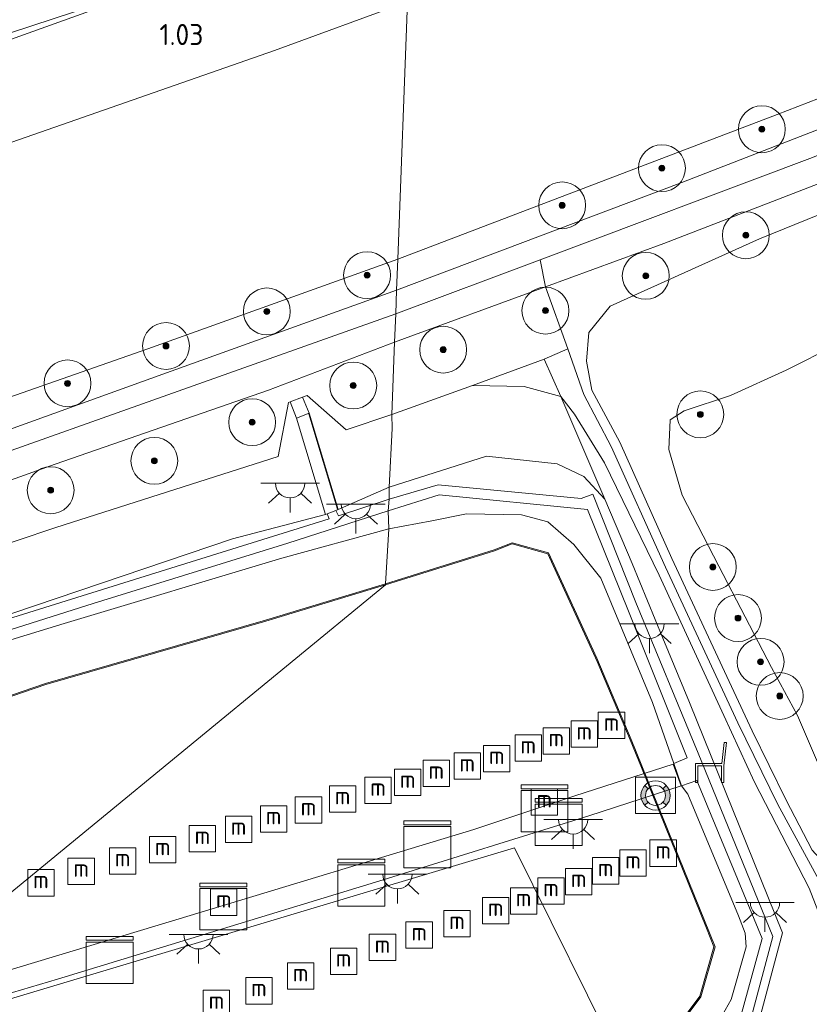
# Model space of a CAD drawing. Extents: x 130905 to 137824, y 412333 to 417928.
# Tile 64 of 256: x 132377 to 132444, y 413406 to 413490. Entities that reach past the tile are written whole.
import ezdxf
from ezdxf.enums import TextEntityAlignment as Align

# ---------------------------------------------------------------- set-up
doc = ezdxf.new("R2010")
doc.units = 0
for name, color, linetype, lineweight in [('B-ME-BC-BETONVORM-GV', 50, 'Continuous', 18), ('B-ME-GR-BOOM-S', 90, 'Continuous', 25), ('B-ME-GR-GRAS-GV', 60, 'Continuous', 13), ('B-ME-GW-OPHOGING_KRUIN-G', 90, 'Continuous', 18), ('B-ME-GW-TALUD_KRUIN-G', 90, 'Continuous', 18), ('B-ME-GW-TALUD_TEEN-G', 90, 'Continuous', 18), ('B-ME-IE-MEUBILAIR_WATERWEGMEUBILAIR-S', 150, 'Continuous', 25), ('B-ME-IE-MEUBILAIR_WEGMEUBILAIR-S', 7, 'Continuous', 25), ('B-ME-IE-TERREINAFSCHEIDING_DOORGANG-G', 210, 'Continuous', 18), ('B-ME-IE-TERREINAFSCHEIDING_KUNSTMATIG_HEKWERK-G', 20, 'IE-TERREINAFSCHEIDING-KUNSTMATIG', 18), ('B-ME-KL-DATA-S', 90, 'Continuous', 25), ('B-ME-KL-ET_LS_OV_LICHTPUNT-S', 190, 'Continuous', 25), ('B-ME-KW-KUNSTWERK_STEIGER-GV', 170, 'Continuous', 18), ('B-ME-OB-BESCHOEIING-GV', 7, 'Continuous', 18), ('B-ME-OB-OEVERVOORZIENING-G', 7, 'Continuous', 18), ('B-ME-OG-WATER_HAVEN-GV', 170, 'Continuous', 18), ('B-ME-OG-WATER_POEL-GV', 7, 'Continuous', 18), ('B-ME-OG-WATER_SLOOT-G', 120, 'Continuous', 18), ('B-ME-OG-WATER_SLOOT-GV', 120, 'Continuous', 18), ('B-ME-OG-WEG_TRAP-GV', 7, 'Continuous', 18), ('B-ME-VH-VERHARDING_ASFALT-GV', 252, 'Continuous', 18), ('B-ME-VH-VERHARDING_TEGEL-GV', 252, 'Continuous', 18), ('X-XX-AL-HOOGTELABEL-S', 7, 'Continuous', 25)]:
    doc.layers.add(name, color=color, linetype=linetype, lineweight=lineweight)
doc.styles.add('NLCS-ISO', font='NLCS-ISO.ttf')
doc.styles.add('NLCS-ISO-ANNOTATIVE-T18', font='NLCS-ISO.ttf', dxfattribs={"height": 1.8})
doc.linetypes.add('IE-TERREINAFSCHEIDING-KUNSTMATIG', pattern='A,4,[82,NLCS.SHX,S=0.75,R=90,X=0,Y=0],4,-2', length=10)

# ---------------------------------------------------------------- blocks, each defined once
blk = doc.blocks.new('SAL-HOOGTELABEL-SO')
at = {"color": 0, "linetype": 'ByBlock', "lineweight": -2, "style": 'NLCS-ISO-ANNOTATIVE-T18'}
blk.add_attdef('HOOGTE', text='', height=1.8, dxfattribs=at).set_placement((2.788, 0), align=Align.RIGHT)
blk = doc.blocks.new('SIE-WEG_ZITBANK-SO')
at = {"color": 0, "linetype": 'ByBlock', "lineweight": 18}
blk.add_lwpolyline([(-0.912, -1.631), (-0.912, -0.2), (1.088, -0.2), (1.088, -1.631), (1.288, -1.631), (1.288, -0.212), (1.536, 1.777), (1.335, 1.777), (1.113, 0), (-1.112, 0), (-1.112, -1.631)], close=True, dxfattribs=at)
blk = doc.blocks.new('SGR-BOOM_01-SO')
at = {"linetype": 'ByBlock', "lineweight": 18}
h = blk.add_hatch(color=0, dxfattribs=at)
h.dxf.hatch_style = 1
edge = h.paths.add_edge_path()
edge.add_arc((0, 0), 0.25, 0, 360)
at = {"color": 0, "linetype": 'ByBlock', "lineweight": 18}
for radius in [2, 0.25]:
    blk.add_circle((0, 0), radius, dxfattribs=at)
blk = doc.blocks.new('SIE-WATER_MEERPAAL-SO')
at = {"color": 0, "linetype": 'ByBlock', "lineweight": 18}
blk.add_lwpolyline([(-1.125, -1.125), (1.125, -1.125), (1.125, 1.125), (-1.125, 1.125)], close=True, dxfattribs=at)
at = {"color": 0, "linetype": 'ByBlock', "lineweight": 18, "style": 'NLCS-ISO'}
blk.add_text('m', height=1.5, dxfattribs=at).set_placement((0, 0.283), align=Align.MIDDLE_CENTER)
blk = doc.blocks.new('SKL-ET_OV_LICHTPUNT-SO')
at = {"color": 0, "linetype": 'ByBlock', "lineweight": 18}
for points in [[(-1.25, 0), (-2.5, 0)], [(1.25, 0), (2.5, 0)], [(-0.915, -0.851), (-1.831, -1.703)], [(0, -1.25), (0, -2.5)], [(0.915, -0.851), (1.831, -1.703)]]:
    blk.add_lwpolyline(points, dxfattribs=at)
blk.add_lwpolyline([(0, 0), (1.25, 0, -1), (-1.25, 0)], format="xyb", close=True, dxfattribs=at)
blk = doc.blocks.new('SOG-WATER_REDDINGSMIDDEL-SO')
at = {"linetype": 'ByBlock', "lineweight": 18}
h = blk.add_hatch(color=0, dxfattribs=at)
h.dxf.hatch_style = 1
h.paths.add_polyline_path([(1.25, 0, 0.187058), (0.923, 0.843), (0.628, 0.573, -0.187058), (0.85, 0, -0.187058), (0.628, -0.573), (0.923, -0.843, 0.187058)])
h.paths.add_polyline_path([(-0.628, 0.573), (-0.923, 0.843, 0.187058), (-1.25, 0, 0.187058), (-0.923, -0.843), (-0.628, -0.573, -0.187058), (-0.85, 0, -0.187058)])
at = {"color": 0, "linetype": 'ByBlock', "lineweight": 18}
blk.add_lwpolyline([(1.699, 1.55), (-1.699, 1.55), (-1.699, -1.55), (1.699, -1.55)], close=True, dxfattribs=at)
for points in [[(-0.628, 0.573), (-0.923, 0.843)], [(0.923, 0.843), (0.628, 0.573)], [(-0.628, -0.573), (-0.923, -0.843)], [(0.923, -0.843), (0.628, -0.573)]]:
    blk.add_lwpolyline(points, dxfattribs=at)
for radius in [1.25, 0.85]:
    blk.add_circle((0, 0), radius, dxfattribs=at)
blk = doc.blocks.new('SKL-DATA_KAST-SO')
at = {"color": 0, "linetype": 'ByBlock', "lineweight": 18}
for points in [[(-2, 2), (2, 2), (2, 1.68), (-2, 1.68)], [(-2, 1.52), (2, 1.52), (2, -2), (-2, -2)]]:
    blk.add_lwpolyline(points, close=True, dxfattribs=at)

msp = doc.modelspace()

# ---------------------------------------------------------------- linework, layer by layer
at = {"layer": 'B-ME-BC-BETONVORM-GV'}
for points in [[(132438.521, 413405.019, 2.8), (132440.305, 413411.546, 2.538), (132434.727, 413425.011, 2.475), (132433.414, 413424.563, 2.413), (132432.754, 413426.481, 2.288), (132433.918, 413426.941, 2.463), (132428.893, 413439.457, 2.488), (132425.404, 413448.159, 2.488), (132412.733, 413449.388, 2.488), (132408.401, 413448.027, 2.488), (132408.468, 413449.038, 2.396), (132412.667, 413450.253, 2.409), (132424.849, 413449.096, 2.409), (132425.842, 413449.443, 2.471), (132429.532, 413440.216, 2.434), (132434.841, 413427.356, 2.409), (132441.214, 413411.699, 2.409), (132439.302, 413404.569, 2.671)], [(132367.311, 413436.104, 2.346), (132387.642, 413442.468, 2.384), (132403.37, 413447.336, 2.296), (132403.185, 413447.764, 2.296), (132403.934, 413448.066, 2.296), (132404.157, 413447.615, 2.296), (132408.468, 413449.038, 2.396), (132408.401, 413448.027, 2.488), (132399.832, 413445.286, 2.458), (132383.215, 413440.118, 2.37), (132365.529, 413434.529, 2.383)]]:
    msp.add_polyline3d(points, dxfattribs=at)
at = {"layer": 'B-ME-GR-GRAS-GV'}
for points in [[(132441.599, 413481.851, 5.785), (132409.213, 413469.513, 5.833), (132410.041, 413491.47, 1.334), (132433.276, 413501.659, 1.09), (132455.878, 413510.629, 1.123), (132477.027, 413519.02, 1.111), (132499.151, 413527.653, 1.189), (132516.678, 413534.507, 1.237), (132529.693, 413540.464, 1.195), (132531.184, 413535.965, 2.206), (132531.337, 413533.225, 2.788), (132526.338, 413523.793, 4.084), (132524.795, 413521, 4.603), (132525.334, 413519.415, 4.981), (132525.728, 413517.462, 5.41), (132526.223, 413515.927, 5.767), (132520.553, 413514.575, 5.592), (132516.589, 413513.134, 5.655), (132512.056, 413510.821, 5.695), (132509.317, 413507.935, 5.92), (132484.491, 413498.495, 5.877), (132464.519, 413490.734, 5.765)], [(132248.066, 413412.882, 5.642), (132244.701, 413412.02, 5.892), (132244.038, 413413.95, 5.607), (132249.84, 413415.661, 5.78), (132267.165, 413421.239, 5.684), (132285.849, 413427.172, 5.807), (132316.121, 413436.883, 5.846), (132342.441, 413446.363, 5.783), (132364.705, 413453.753, 5.817), (132387.884, 413461.864, 5.833), (132409.213, 413469.513, 5.833), (132409.107, 413466.867, 5.794), (132389.156, 413459.699, 5.798), (132368.085, 413452.11, 5.849), (132347.399, 413444.738, 5.858), (132325.177, 413437.429, 5.947), (132302.511, 413430.1, 5.931), (132276.93, 413421.811, 5.752), (132261.516, 413416.842, 5.923)], [(132421.717, 413460.984, 5.366), (132423.121, 413457.786, 4.516), (132420.006, 413458.653, 5.053), (132415.578, 413458.724, 5.366)], [(132423.121, 413457.786, 4.516), (132426.876, 413449.015, 2.846), (132425.099, 413450.951, 2.846), (132422.805, 413452.036, 2.721), (132416.772, 413452.7, 2.596), (132408.474, 413450.063, 2.584), (132408.729, 413455.073, 5.203), (132408.712, 413456.258, 5.52), (132415.578, 413458.724, 5.366), (132420.006, 413458.653, 5.053)], [(132401.471, 413457.873, 5.766), (132404.809, 413454.946, 5.547), (132408.712, 413456.258, 5.52), (132408.729, 413455.073, 5.203), (132408.474, 413450.063, 2.584), (132404.118, 413448.14, 2.321), (132401.649, 413456.369, 5.689), (132401.09, 413457.728, 5.757)], [(132323.507, 413422.434, 2.337), (132300.702, 413415.399, 2.272), (132292.317, 413412.782, 2.289), (132290.474, 413419.721, 5.417), (132290.135, 413420.857, 5.725), (132293.471, 413417.914, 5.579), (132314.363, 413425.095, 5.648), (132329.66, 413429.92, 5.595), (132347.66, 413435.936, 5.753), (132363.09, 413440.917, 5.741), (132380.04, 413446.599, 5.697), (132398.999, 413452.68, 5.628), (132399.9, 413457.274, 5.729), (132400.027, 413457.322, 5.732), (132400.561, 413455.937, 5.693), (132403.043, 413447.707, 2.284), (132395.097, 413445.63, 2.37), (132376.359, 413439.289, 2.395), (132360.846, 413434.109, 2.232), (132340.94, 413427.79, 2.26)], [(132408.468, 413449.038, 2.396), (132404.157, 413447.615, 2.296), (132403.934, 413448.066, 2.296), (132404.118, 413448.14, 2.321), (132408.474, 413450.063, 2.584)], [(132425.404, 413448.159, 2.488), (132428.893, 413439.457, 2.488), (132433.918, 413426.941, 2.463), (132432.754, 413426.481, 2.288), (132430.945, 413431.668, 2.164), (132426.54, 413442.294, 2.275), (132424.245, 413445.167, 2.275), (132422.025, 413447.084, 2.263), (132419.762, 413447.701, 2.263), (132415.069, 413447.776, 2.4), (132412.126, 413447.179, 2.4), (132408.454, 413446.507, 2.4), (132408.401, 413448.027, 2.488), (132412.733, 413449.388, 2.488)], [(132243.983, 413395.881, 2.41), (132232.316, 413392.213, 2.398), (132231.271, 413392.759, 2.47), (132241.136, 413395.714, 2.433), (132265.374, 413403.224, 2.495), (132283.574, 413408.916, 2.52), (132295.809, 413412.515, 2.383), (132311.606, 413417.632, 2.445), (132334.035, 413424.68, 2.483), (132351.32, 413430.164, 2.483), (132365.529, 413434.529, 2.383), (132383.215, 413440.118, 2.37), (132399.832, 413445.286, 2.458), (132408.401, 413448.027, 2.488), (132408.454, 413446.507, 2.4), (132399.305, 413444.003, 2.4), (132380.743, 413438.422, 2.488), (132363.894, 413433.264, 2.358), (132345.568, 413427.541, 2.458), (132329.856, 413422.661, 2.458), (132315.272, 413418.279, 2.357), (132292.178, 413411.022, 2.335), (132282.974, 413408.098, 2.535), (132266.228, 413402.785, 2.448)], [(132367.311, 413436.104, 2.346), (132360.846, 413434.109, 2.232), (132376.359, 413439.289, 2.395), (132395.097, 413445.63, 2.37), (132403.043, 413447.707, 2.284), (132403.185, 413447.764, 2.296), (132403.37, 413447.336, 2.296), (132387.642, 413442.468, 2.384)], [(132255.05, 413395.766, 1.234), (132236.59, 413390.359, 1.318), (132232.316, 413392.213, 2.398), (132243.983, 413395.881, 2.41), (132266.228, 413402.785, 2.448), (132282.974, 413408.098, 2.535), (132292.178, 413411.022, 2.335), (132315.272, 413418.279, 2.357), (132329.856, 413422.661, 2.458), (132345.568, 413427.541, 2.458), (132363.894, 413433.264, 2.358), (132380.743, 413438.422, 2.488), (132399.305, 413444.003, 2.4), (132408.454, 413446.507, 2.4), (132408.167, 413441.81, 1.092), (132397.921, 413438.703, 1.128), (132379.163, 413433.295, 1.112), (132374.404, 413431.689, 1.062), (132360.042, 413427.493, 1.153), (132339.772, 413421.208, 1.173), (132321.294, 413415.738, 1.185), (132303.632, 413410.46, 1.181), (132286.851, 413405.455, 1.173), (132270.901, 413400.54, 1.234)]]:
    msp.add_polyline3d(points, close=True, dxfattribs=at)
for points in [[(132491.391, 413498.471, 5.972), (132462.075, 413487.181, 5.972), (132433.442, 413476.046, 5.809), (132409.107, 413466.867, 5.794), (132409.213, 413469.513, 5.833), (132441.599, 413481.851, 5.785), (132464.519, 413490.734, 5.765)], [(132376.568, 413488.411, 0.823), (132399.001, 413496.479, 0.79)], [(132399.001, 413496.479, 0.79), (132376.568, 413488.411, 0.823)], [(132416.836, 413344.349, 5.277), (132426.488, 413361.707, 5.1), (132434.923, 413377.198, 5.229), (132440.987, 413386.825, 4.995), (132447.723, 413399.073, 5.184), (132448.501, 413402.723, 5.037), (132447.683, 413406.752, 4.701), (132446.197, 413410.986, 4.104), (132444.309, 413415.827, 3.882), (132439.644, 413424.869, 3.555), (132437.023, 413430.573, 3.582), (132431.53, 413442.532, 3.639), (132426.84, 413452.139, 3.756), (132424.29, 413456.271, 4.224), (132423.121, 413457.786, 4.516), (132421.717, 413460.984, 5.366), (132415.578, 413458.724, 5.366), (132408.712, 413456.258, 5.52), (132408.945, 413462.424, 5.846), (132421.831, 413467.144, 5.888), (132431.916, 413470.837, 5.92), (132453.992, 413479.381, 5.833), (132473.204, 413486.949, 5.812), (132491.945, 413494.32, 5.917)], [(132376.151, 413488.828, 0.563), (132388.82, 413492.998, 0.563)], [(132370.793, 413477.597, 1.423), (132398.702, 413487.327, 1.367), (132410.041, 413491.47, 1.334), (132409.213, 413469.513, 5.833), (132387.884, 413461.864, 5.833), (132364.705, 413453.753, 5.817)], [(132410.041, 413491.47, 1.334), (132398.702, 413487.327, 1.367), (132370.793, 413477.597, 1.423)], [(132444.56, 413419.067, 3.994), (132442.36, 413423.337, 3.76), (132439.441, 413429.245, 3.61), (132432.607, 413443.959, 3.754), (132428.151, 413453.887, 3.859), (132425.781, 413458.338, 4.426), (132425.32, 413460.794, 4.924), (132425.508, 413463.251, 5.44), (132427.347, 413465.504, 5.515), (132440.069, 413471.256, 5.629), (132459.496, 413479.123, 5.665)], [(132459.496, 413479.123, 5.665), (132440.069, 413471.256, 5.629), (132427.347, 413465.504, 5.515), (132425.508, 413463.251, 5.44), (132425.32, 413460.794, 4.924), (132425.781, 413458.338, 4.426), (132428.151, 413453.887, 3.859), (132432.607, 413443.959, 3.754), (132439.441, 413429.245, 3.61), (132442.36, 413423.337, 3.76), (132444.56, 413419.067, 3.994)], [(132450.945, 413464.355, 0.887), (132442.341, 413460.034, 0.887), (132437.611, 413457.876, 0.887), (132433.662, 413456.556, 0.887), (132432.449, 413455.789, 0.887), (132432.354, 413453.272, 0.887), (132433.48, 413449.369, 0.887), (132436.61, 413443.301, 0.887), (132441.113, 413434.673, 0.887), (132443.309, 413430.559, 0.887), (132445.184, 413426.173, 0.887)], [(132362.977, 413445.916, 5.813), (132379.978, 413452.017, 5.85), (132398.182, 413458.34, 5.846), (132408.945, 413462.424, 5.846), (132408.712, 413456.258, 5.52), (132404.809, 413454.946, 5.547), (132401.471, 413457.873, 5.766), (132401.09, 413457.728, 5.757), (132400.027, 413457.322, 5.732), (132399.9, 413457.274, 5.729), (132398.999, 413452.68, 5.628), (132380.04, 413446.599, 5.697), (132363.09, 413440.917, 5.741)], [(132411.615, 413347.327, 3.617), (132416.892, 413356.638, 3.647), (132420.954, 413364.926, 3.254), (132423.396, 413369.159, 3.284), (132424.372, 413371.292, 3.227), (132425.843, 413379.834, 2.93), (132426.875, 413387.372, 2.666), (132439.841, 413403.789, 2.948), (132442.032, 413412.021, 2.765), (132434.109, 413431.688, 2.456), (132431.837, 413437.167, 2.519), (132429.219, 413443.526, 2.57), (132426.876, 413449.015, 2.846), (132423.121, 413457.786, 4.516), (132424.29, 413456.271, 4.224), (132426.84, 413452.139, 3.756), (132431.53, 413442.532, 3.639), (132437.023, 413430.573, 3.582), (132439.644, 413424.869, 3.555), (132444.309, 413415.827, 3.882), (132446.197, 413410.986, 4.104)], [(132439.302, 413404.569, 2.671), (132441.214, 413411.699, 2.409), (132434.841, 413427.356, 2.409), (132429.532, 413440.216, 2.434), (132425.842, 413449.443, 2.471), (132424.849, 413449.096, 2.409), (132412.667, 413450.253, 2.409), (132408.468, 413449.038, 2.396), (132408.474, 413450.063, 2.584), (132416.772, 413452.7, 2.596), (132422.805, 413452.036, 2.721), (132425.099, 413450.951, 2.846), (132426.876, 413449.015, 2.846), (132429.219, 413443.526, 2.57), (132431.837, 413437.167, 2.519), (132434.109, 413431.688, 2.456), (132442.032, 413412.021, 2.765), (132439.841, 413403.789, 2.948)], [(132432.054, 413402.515, 1.293), (132435.063, 413406.561, 1.311), (132436.299, 413410.839, 1.278), (132429.14, 413428.528, 1.323), (132426.195, 413435.462, 1.335), (132422.079, 413444.459, 1.389), (132418.975, 413445.31, 1.188), (132417.43, 413444.705, 1.05), (132408.167, 413441.81, 1.092), (132408.454, 413446.507, 2.4), (132412.126, 413447.179, 2.4), (132415.069, 413447.776, 2.4), (132419.762, 413447.701, 2.263), (132422.025, 413447.084, 2.263), (132424.245, 413445.167, 2.275), (132426.54, 413442.294, 2.275), (132430.945, 413431.668, 2.164), (132432.754, 413426.481, 2.288), (132433.414, 413424.563, 2.413), (132433.968, 413423.846, 2.181), (132438.294, 413413.462, 2.202), (132438.856, 413411.987, 2.241), (132438.942, 413410.839, 2.277), (132437.653, 413406.332, 2.361), (132436.628, 413404.509, 2.379)], [(132436.628, 413404.509, 2.379), (132437.653, 413406.332, 2.361), (132438.942, 413410.839, 2.277), (132438.856, 413411.987, 2.241), (132438.294, 413413.462, 2.202), (132433.968, 413423.846, 2.181), (132433.414, 413424.563, 2.413), (132434.727, 413425.011, 2.475), (132440.305, 413411.546, 2.538), (132438.521, 413405.019, 2.8)]]:
    msp.add_polyline3d(points, dxfattribs=at)
at = {"layer": 'B-ME-GW-OPHOGING_KRUIN-G'}
for points in [[(132524.863, 413500.113, 5.95), (132516.045, 413504.913, 5.909), (132492.045, 413496.92, 5.903), (132468.214, 413487.505, 5.915), (132444.384, 413478.09, 5.927), (132421.356, 413469.452, 5.98), (132409.036, 413464.831, 6.008)], [(132441.646, 413422.977, 3.76), (132438.239, 413429.935, 3.62), (132432.066, 413443.225, 3.75), (132427.432, 413453.535, 3.859), (132425.075, 413457.962, 4.426), (132423.728, 413461.86, 5.366), (132421.831, 413467.144, 5.888), (132421.356, 413469.452, 5.98)], [(132409.036, 413464.831, 6.008), (132371.873, 413451.659, 5.959), (132350.222, 413444.049, 5.969), (132328.572, 413436.44, 5.979), (132304.648, 413428.613, 5.903), (132280.725, 413420.786, 5.827), (132242.802, 413409.073, 5.872), (132239.782, 413408.117, 5.857), (132218.759, 413402.249, 5.979)], [(132456.543, 413396.721, 5.588), (132454.477, 413400.166, 5.563), (132450.501, 413407.435, 4.825), (132446.543, 413413.976, 4.025), (132441.646, 413422.977, 3.76)]]:
    msp.add_polyline3d(points, dxfattribs=at)
at = {"layer": 'B-ME-GW-TALUD_KRUIN-G'}
for points in [[(132509.317, 413507.935, 5.92), (132484.491, 413498.495, 5.877), (132464.519, 413490.734, 5.765), (132441.599, 413481.851, 5.785), (132409.213, 413469.513, 5.833)], [(132488.134, 413489.561, 5.625), (132478.727, 413486.236, 5.587), (132459.496, 413479.123, 5.665), (132440.069, 413471.256, 5.629), (132427.347, 413465.504, 5.515), (132425.508, 413463.251, 5.44), (132425.32, 413460.794, 4.924), (132425.781, 413458.338, 4.426), (132428.151, 413453.887, 3.859), (132432.607, 413443.959, 3.754), (132439.441, 413429.245, 3.61), (132442.36, 413423.337, 3.76), (132444.56, 413419.067, 3.994), (132446.082, 413417.422, 4), (132449.185, 413416.549, 4.069), (132452.545, 413415.681, 4.321), (132456.219, 413415.401, 4.6), (132458.795, 413415.718, 5.086), (132461.426, 413417.84, 5.221), (132466.194, 413425.748, 5.227), (132475.156, 413441.766, 5.026), (132486.188, 413458.375, 5.071), (132495.538, 413472.975, 5.245), (132496.882, 413475.525, 5.32)], [(132409.213, 413469.513, 5.833), (132387.884, 413461.864, 5.833), (132364.705, 413453.753, 5.817), (132342.441, 413446.363, 5.783), (132316.121, 413436.883, 5.846), (132285.849, 413427.172, 5.807), (132267.165, 413421.239, 5.684), (132249.84, 413415.661, 5.78), (132244.038, 413413.95, 5.607), (132241.01, 413422.542, 3.994), (132237.518, 413432.351, 2.669), (132234.242, 413443.191, 2.494), (132235.09, 413444.289, 2.515), (132234.642, 413445.684, 2.511), (132232.8, 413446.907, 2.502)], [(132415.578, 413458.724, 5.366), (132408.712, 413456.258, 5.52)], [(132415.578, 413458.724, 5.366), (132420.006, 413458.653, 5.053), (132423.121, 413457.786, 4.516), (132424.29, 413456.271, 4.224)], [(132401.471, 413457.873, 5.766), (132404.809, 413454.946, 5.547), (132408.712, 413456.258, 5.52)], [(132290.135, 413420.857, 5.725), (132293.471, 413417.914, 5.579), (132314.363, 413425.095, 5.648), (132329.66, 413429.92, 5.595), (132347.66, 413435.936, 5.753), (132363.09, 413440.917, 5.741), (132380.04, 413446.599, 5.697), (132398.999, 413452.68, 5.628), (132399.9, 413457.274, 5.729)], [(132424.29, 413456.271, 4.224), (132426.84, 413452.139, 3.756), (132431.53, 413442.532, 3.639), (132437.023, 413430.573, 3.582), (132439.644, 413424.869, 3.555), (132444.309, 413415.827, 3.882), (132446.197, 413410.986, 4.104), (132447.683, 413406.752, 4.701), (132448.501, 413402.723, 5.037), (132447.723, 413399.073, 5.184), (132440.987, 413386.825, 4.995), (132434.923, 413377.198, 5.229), (132426.488, 413361.707, 5.1), (132416.836, 413344.349, 5.277), (132403.711, 413323.726, 5.359)], [(132408.454, 413446.507, 2.4), (132412.126, 413447.179, 2.4), (132415.069, 413447.776, 2.4), (132419.762, 413447.701, 2.263), (132422.025, 413447.084, 2.263), (132424.245, 413445.167, 2.275), (132426.54, 413442.294, 2.275)], [(132408.454, 413446.507, 2.4), (132399.305, 413444.003, 2.4), (132380.743, 413438.422, 2.488), (132363.894, 413433.264, 2.358), (132345.568, 413427.541, 2.458), (132329.856, 413422.661, 2.458), (132315.272, 413418.279, 2.357), (132292.178, 413411.022, 2.335), (132282.974, 413408.098, 2.535), (132266.228, 413402.785, 2.448), (132243.983, 413395.881, 2.41), (132232.316, 413392.213, 2.398)], [(132432.754, 413426.481, 2.288), (132430.945, 413431.668, 2.164), (132426.54, 413442.294, 2.275)], [(132433.414, 413424.563, 2.413), (132432.754, 413426.481, 2.288)], [(132423.781, 413388.033, 2.439), (132424.564, 413389.442, 2.415), (132433.631, 413400.836, 2.34), (132436.628, 413404.509, 2.379), (132437.653, 413406.332, 2.361), (132438.942, 413410.839, 2.277), (132438.856, 413411.987, 2.241), (132438.294, 413413.462, 2.202), (132433.968, 413423.846, 2.181), (132433.414, 413424.563, 2.413)]]:
    msp.add_polyline3d(points, dxfattribs=at)
at = {"layer": 'B-ME-GW-TALUD_TEEN-G'}
for points in [[(132219.733, 413500.14, 1.058), (132224.668, 413483.655, 0.985), (132229.749, 413467.996, 1.07), (132235.975, 413449.761, 1.078), (132237.912, 413444.409, 1.092), (132240.045, 413438.514, 1.107), (132240.436, 413437.207, 1.164), (132241.257, 413436.527, 1.22), (132242.286, 413436.456, 1.265), (132246.647, 413436.958, 1.31), (132255.588, 413439.849, 1.285), (132270.415, 413444.442, 1.285), (132291.016, 413451.258, 1.285), (132315.456, 413458.964, 1.407), (132345.286, 413468.756, 1.517), (132370.793, 413477.597, 1.423), (132398.702, 413487.327, 1.367), (132410.041, 413491.47, 1.334)], [(132408.474, 413450.063, 2.584), (132416.772, 413452.7, 2.596), (132422.805, 413452.036, 2.721), (132425.099, 413450.951, 2.846), (132426.876, 413449.015, 2.846)], [(132404.118, 413448.14, 2.321), (132408.474, 413450.063, 2.584)], [(132420.954, 413364.926, 3.254), (132423.396, 413369.159, 3.284), (132424.372, 413371.292, 3.227), (132425.843, 413379.834, 2.93), (132426.875, 413387.372, 2.666), (132439.841, 413403.789, 2.948), (132442.032, 413412.021, 2.765), (132434.109, 413431.688, 2.456), (132431.837, 413437.167, 2.519), (132429.219, 413443.526, 2.57), (132426.876, 413449.015, 2.846)], [(132360.846, 413434.109, 2.232), (132376.359, 413439.289, 2.395), (132395.097, 413445.63, 2.37), (132403.043, 413447.707, 2.284)]]:
    msp.add_polyline3d(points, dxfattribs=at)
at = {"layer": 'B-ME-IE-TERREINAFSCHEIDING_DOORGANG-G'}
msp.add_polyline3d([(132399.9, 413457.274, 5.729), (132400.027, 413457.322, 5.732), (132401.09, 413457.728, 5.757), (132401.471, 413457.873, 5.766)], dxfattribs=at)
at = {"layer": 'B-ME-IE-TERREINAFSCHEIDING_KUNSTMATIG_HEKWERK-G'}
for points in [[(132423.121, 413457.786, 4.516), (132421.717, 413460.984, 5.366), (132423.728, 413461.86, 5.366)], [(132421.717, 413460.984, 5.366), (132415.578, 413458.724, 5.366)], [(132426.876, 413449.015, 2.846), (132423.121, 413457.786, 4.516)], [(132401.617, 413456.302, 5.689), (132404.057, 413448.17, 2.339)]]:
    msp.add_polyline3d(points, dxfattribs=at)
at = {"layer": 'B-ME-KW-KUNSTWERK_STEIGER-GV'}
msp.add_polyline3d([(132371.619, 413397.436, 1.275), (132370.888, 413397.133, 1.3), (132368.188, 413406.48, 1.425), (132391.503, 413413.5, 1.475), (132415.71, 413420.845, 1.513), (132424.329, 413423.7, 1.525), (132432.706, 413426.401, 2.188), (132433.391, 413424.552, 2.4), (132425.527, 413422.015, 1.388), (132407.973, 413416.553, 1.35), (132380.183, 413408.068, 1.4), (132369.399, 413404.888, 1.375)], close=True, dxfattribs=at)
at = {"layer": 'B-ME-OB-BESCHOEIING-GV'}
msp.add_polyline3d([(132431.976, 413402.577, 0.9), (132434.972, 413406.606, 0.9), (132436.193, 413410.834, 0.9), (132435.557, 413412.407, 0.9), (132430.009, 413426.116, 0.9), (132429.048, 413428.49, 0.9), (132426.214, 413435.161, 0.9), (132422.008, 413444.375, 0.9), (132418.98, 413445.205, 0.9), (132417.463, 413444.611, 0.9), (132408.163, 413441.704, 0.9), (132408.167, 413441.81, 1.092), (132417.43, 413444.705, 1.05), (132418.975, 413445.31, 1.188), (132422.079, 413444.459, 1.389), (132426.195, 413435.462, 1.335), (132429.14, 413428.528, 1.323), (132436.299, 413410.839, 1.278), (132435.063, 413406.561, 1.311), (132432.054, 413402.515, 1.293)], dxfattribs=at)
msp.add_polyline3d([(132255.078, 413395.67, 0.9), (132236.618, 413390.263, 0.9), (132236.59, 413390.359, 1.318), (132255.05, 413395.766, 1.234), (132270.901, 413400.54, 1.234), (132286.851, 413405.455, 1.173), (132303.632, 413410.46, 1.181), (132321.294, 413415.738, 1.185), (132339.772, 413421.208, 1.173), (132360.042, 413427.493, 1.153), (132374.404, 413431.689, 1.062), (132379.163, 413433.295, 1.112), (132397.921, 413438.703, 1.128), (132408.167, 413441.81, 1.092), (132408.163, 413441.704, 0.9), (132397.949, 413438.607, 0.9), (132379.191, 413433.199, 0.9), (132374.434, 413431.593, 0.9), (132360.072, 413427.397, 0.9), (132339.801, 413421.112, 0.9), (132321.323, 413415.642, 0.9), (132303.661, 413410.364, 0.9), (132286.88, 413405.359, 0.9), (132270.93, 413400.444, 0.9)], close=True, dxfattribs=at)
at = {"layer": 'B-ME-OB-OEVERVOORZIENING-G'}
for points in [[(132408.163, 413441.704, 0.9), (132417.463, 413444.611, 0.9), (132418.98, 413445.205, 0.9), (132422.008, 413444.375, 0.9), (132426.214, 413435.161, 0.9), (132429.048, 413428.49, 0.9), (132430.009, 413426.116, 0.9), (132435.557, 413412.407, 0.9), (132436.193, 413410.834, 0.9), (132434.972, 413406.606, 0.9), (132431.976, 413402.577, 0.9), (132427.46, 413397.332, 0.9), (132421.746, 413390.695, 0.9), (132415.904, 413383.403, 0.9), (132415.947, 413381.124, 0.9), (132417.335, 413377.152, 0.9), (132418.596, 413372.918, 0.9), (132418.119, 413371.349, 0.9), (132414.973, 413369.261, 0.9), (132410.33, 413366.237, 0.9), (132405.248, 413364.218, 0.9)], [(132236.618, 413390.263, 0.9), (132255.078, 413395.67, 0.9), (132270.93, 413400.444, 0.9), (132286.88, 413405.359, 0.9), (132303.661, 413410.364, 0.9), (132321.323, 413415.642, 0.9), (132339.801, 413421.112, 0.9), (132360.072, 413427.397, 0.9), (132374.434, 413431.593, 0.9), (132379.191, 413433.199, 0.9), (132397.949, 413438.607, 0.9), (132408.163, 413441.704, 0.9)]]:
    msp.add_polyline3d(points, dxfattribs=at)
at = {"layer": 'B-ME-OG-WATER_HAVEN-GV'}
for points in [[(132365.895, 413407.019, 0.7), (132408.163, 413441.704, 0.9), (132417.463, 413444.611, 0.9), (132418.98, 413445.205, 0.9), (132422.008, 413444.375, 0.9), (132426.214, 413435.161, 0.9), (132429.048, 413428.49, 0.9), (132430.009, 413426.116, 0.9), (132435.557, 413412.407, 0.9), (132436.193, 413410.834, 0.9), (132434.972, 413406.606, 0.9), (132431.976, 413402.577, 0.9)], [(132374.434, 413431.593, 0.9), (132379.191, 413433.199, 0.9), (132397.949, 413438.607, 0.9), (132408.163, 413441.704, 0.9), (132365.895, 413407.019, 0.7)], [(132371.966, 413405.125, 0.7), (132419.168, 413419.277, 0.7), (132428.523, 413400.382, 0.7), (132415.474, 413383.816, 0.7), (132414.471, 413380.143, 0.7), (132414.97, 413377.788, 0.7), (132405.248, 413364.218, 0.9), (132402.121, 413362.793, 0.9), (132398.507, 413361.447, 0.9), (132396.049, 413360.987, 0.9), (132394.645, 413360.966, 2.254), (132392.514, 413360.933, 0.9), (132392.44, 413360.96, 2.309), (132390.752, 413361.57, 0.9), (132389.381, 413363.164, 0.9), (132387.561, 413365.087, 0.9), (132385.652, 413370.257, 0.9), (132371.498, 413365.422, 0.9)], [(132428.523, 413400.382, 0.7), (132419.168, 413419.277, 0.7), (132371.966, 413405.125, 0.7)]]:
    msp.add_polyline3d(points, dxfattribs=at)
at = {"layer": 'B-ME-OG-WATER_POEL-GV'}
msp.add_polyline3d([(132445.184, 413426.173, 0.887), (132443.309, 413430.559, 0.887), (132441.113, 413434.673, 0.887), (132436.61, 413443.301, 0.887), (132433.48, 413449.369, 0.887), (132432.354, 413453.272, 0.887), (132432.449, 413455.789, 0.887), (132433.662, 413456.556, 0.887), (132437.611, 413457.876, 0.887), (132442.341, 413460.034, 0.887), (132450.945, 413464.355, 0.887)], dxfattribs=at)
at = {"layer": 'B-ME-OG-WATER_SLOOT-G'}
msp.add_polyline3d([(132243.611, 413448.296, 0.855), (132244.537, 413445.693, 0.883), (132244.98, 413444.774, 0.965), (132245.985, 413444.366, 0.969), (132247.777, 413444.273, 0.957), (132249.155, 413444.633, 0.941), (132260.641, 413448.648, 0.928), (132279.533, 413454.838, 0.932), (132298.419, 413460.967, 0.932), (132318.48, 413467.765, 0.977), (132337.255, 413474.401, 0.981), (132358.845, 413481.823, 0.835), (132376.568, 413488.411, 0.823), (132399.001, 413496.479, 0.79), (132410.404, 413501.078, 0.79)], dxfattribs=at)
at = {"layer": 'B-ME-OG-WATER_SLOOT-GV'}
msp.add_polyline3d([(132388.82, 413492.998, 0.563), (132376.151, 413488.828, 0.563)], dxfattribs=at)
at = {"layer": 'B-ME-OG-WEG_TRAP-GV'}
msp.add_polyline3d([(132403.185, 413447.764, 2.296), (132403.043, 413447.707, 2.284), (132400.561, 413455.937, 5.693), (132401.649, 413456.369, 5.689), (132404.118, 413448.14, 2.321), (132403.934, 413448.066, 2.296)], close=True, dxfattribs=at)
at = {"layer": 'B-ME-VH-VERHARDING_ASFALT-GV'}
for points in [[(132491.945, 413494.32, 5.917), (132473.204, 413486.949, 5.812), (132453.992, 413479.381, 5.833), (132431.916, 413470.837, 5.92), (132421.831, 413467.144, 5.888), (132408.945, 413462.424, 5.846), (132409.036, 413464.831, 6.008), (132409.107, 413466.867, 5.794), (132433.442, 413476.046, 5.809), (132462.075, 413487.181, 5.972), (132491.391, 413498.471, 5.972)], [(132368.085, 413452.11, 5.849), (132389.156, 413459.699, 5.798), (132409.107, 413466.867, 5.794), (132409.036, 413464.831, 6.008), (132408.945, 413462.424, 5.846), (132398.182, 413458.34, 5.846), (132379.978, 413452.017, 5.85), (132362.977, 413445.916, 5.813)]]:
    msp.add_polyline3d(points, dxfattribs=at)
at = {"layer": 'B-ME-VH-VERHARDING_TEGEL-GV'}
msp.add_polyline3d([(132401.649, 413456.369, 5.689), (132400.561, 413455.937, 5.693), (132400.027, 413457.322, 5.732), (132401.09, 413457.728, 5.757)], close=True, dxfattribs=at)

# ---------------------------------------------------------------- block references
at = {"layer": 'B-ME-GR-BOOM-S'}
for p in [(132440.281, 413480.596, 5.95), (132431.751, 413477.277, 5.962), (132423.234, 413474.106, 5.95), (132438.915, 413471.551, 5.678), (132406.594, 413468.145, 5.788), (132430.373, 413468.084, 5.616), (132398.036, 413465.049, 5.775), (132421.811, 413465.119, 5.666), (132389.435, 413462.101, 5.762), (132413.088, 413461.789, 5.59), (132381.033, 413458.91, 5.8), (132405.412, 413458.724, 5.703), (132396.784, 413455.595, 5.79), (132435.027, 413456.263, 1.1), (132388.439, 413452.301, 5.69), (132379.595, 413449.79, 5.753), (132436.096, 413443.239, 1.138), (132438.245, 413438.883, 1.3), (132440.17, 413435.146, 1.15), (132441.804, 413432.231, 1.1)]:
    msp.add_blockref('SGR-BOOM_01-SO', p, dxfattribs=at)
at = {"layer": 'B-ME-IE-MEUBILAIR_WATERWEGMEUBILAIR-S'}
for name, p in [('SIE-WATER_MEERPAAL-SO', (132427.449, 413429.723, 3.446)), ('SIE-WATER_MEERPAAL-SO', (132425.121, 413428.975, 3.458)), ('SIE-WATER_MEERPAAL-SO', (132422.737, 413428.397, 3.458)), ('SIE-WATER_MEERPAAL-SO', (132420.341, 413427.785, 3.483)), ('SIE-WATER_MEERPAAL-SO', (132415.137, 413426.246, 3.533)), ('SIE-WATER_MEERPAAL-SO', (132417.658, 413426.891, 3.471)), ('SIE-WATER_MEERPAAL-SO', (132412.49, 413425.624, 3.533)), ('SIE-WATER_MEERPAAL-SO', (132410.059, 413424.853, 3.533)), ('SIE-WATER_MEERPAAL-SO', (132407.526, 413424.174, 3.533)), ('SOG-WATER_REDDINGSMIDDEL-SO', (132431.204, 413423.745, 1.848)), ('SIE-WATER_MEERPAAL-SO', (132404.503, 413423.452, 3.533)), ('SIE-WATER_MEERPAAL-SO', (132421.706, 413423.179, 5.428)), ('SIE-WATER_MEERPAAL-SO', (132401.592, 413422.502, 3.596)), ('SIE-WATER_MEERPAAL-SO', (132398.614, 413421.746, 3.608)), ('SIE-WATER_MEERPAAL-SO', (132395.624, 413420.842, 3.608)), ('SIE-WATER_MEERPAAL-SO', (132392.544, 413420.063, 3.621)), ('SIE-WATER_MEERPAAL-SO', (132389.155, 413419.105, 3.746)), ('SIE-WATER_MEERPAAL-SO', (132431.857, 413418.819, 3.544)), ('SIE-WATER_MEERPAAL-SO', (132385.731, 413418.158, 3.696)), ('SIE-WATER_MEERPAAL-SO', (132429.286, 413417.971, 3.547)), ('SIE-WATER_MEERPAAL-SO', (132382.195, 413417.268, 3.596)), ('SIE-WATER_MEERPAAL-SO', (132426.958, 413417.311, 3.757)), ('SIE-WATER_MEERPAAL-SO', (132378.76, 413416.287, 3.571)), ('SIE-WATER_MEERPAAL-SO', (132424.646, 413416.392, 3.517)), ('SIE-WATER_MEERPAAL-SO', (132422.29, 413415.602, 3.517)), ('SIE-WATER_MEERPAAL-SO', (132394.365, 413414.636, 5.185)), ('SIE-WATER_MEERPAAL-SO', (132419.944, 413414.748, 3.517)), ('SIE-WATER_MEERPAAL-SO', (132417.562, 413413.921, 3.517)), ('SIE-WATER_MEERPAAL-SO', (132414.261, 413412.799, 3.526)), ('SIE-WATER_MEERPAAL-SO', (132411.037, 413411.827, 3.386)), ('SIE-WATER_MEERPAAL-SO', (132407.907, 413410.774, 3.52)), ('SIE-WATER_MEERPAAL-SO', (132404.586, 413409.6, 3.346)), ('SIE-WATER_MEERPAAL-SO', (132400.92, 413408.342, 3.472)), ('SIE-WATER_MEERPAAL-SO', (132397.358, 413407.071, 3.398)), ('SIE-WATER_MEERPAAL-SO', (132393.741, 413405.994, 3.498))]:
    msp.add_blockref(name, p, dxfattribs=at)
at = {"layer": 'B-ME-IE-MEUBILAIR_WEGMEUBILAIR-S'}
msp.add_blockref('SIE-WEG_ZITBANK-SO', (132435.737, 413426.483, 2.448), dxfattribs=at)
at = {"layer": 'B-ME-KL-DATA-S'}
for p in [(132421.734, 413422.639, 1.651), (132422.944, 413421.477, 1.626), (132411.736, 413419.569, 1.651), (132406.097, 413416.308, 1.55), (132394.326, 413414.272, 1.55), (132384.619, 413409.709, 1.601)]:
    msp.add_blockref('SKL-DATA_KAST-SO', p, dxfattribs=at)
at = {"layer": 'B-ME-KL-ET_LS_OV_LICHTPUNT-S'}
for p in [(132400.022, 413450.381, 3.977), (132405.641, 413448.61, 2.378), (132430.703, 413438.4, 2.56), (132424.169, 413421.694, 1.503), (132409.183, 413417.014, 1.59), (132440.546, 413414.6, 2.622), (132392.201, 413411.89, 1.516)]:
    msp.add_blockref('SKL-ET_OV_LICHTPUNT-SO', p, dxfattribs=at)
at = {"layer": 'X-XX-AL-HOOGTELABEL-S'}
msp.add_blockref('SAL-HOOGTELABEL-SO', (132389.841, 413487.781, 1.025), dxfattribs=at).add_auto_attribs({'HOOGTE': '1.03'})

doc.saveas('drawing.dxf')
